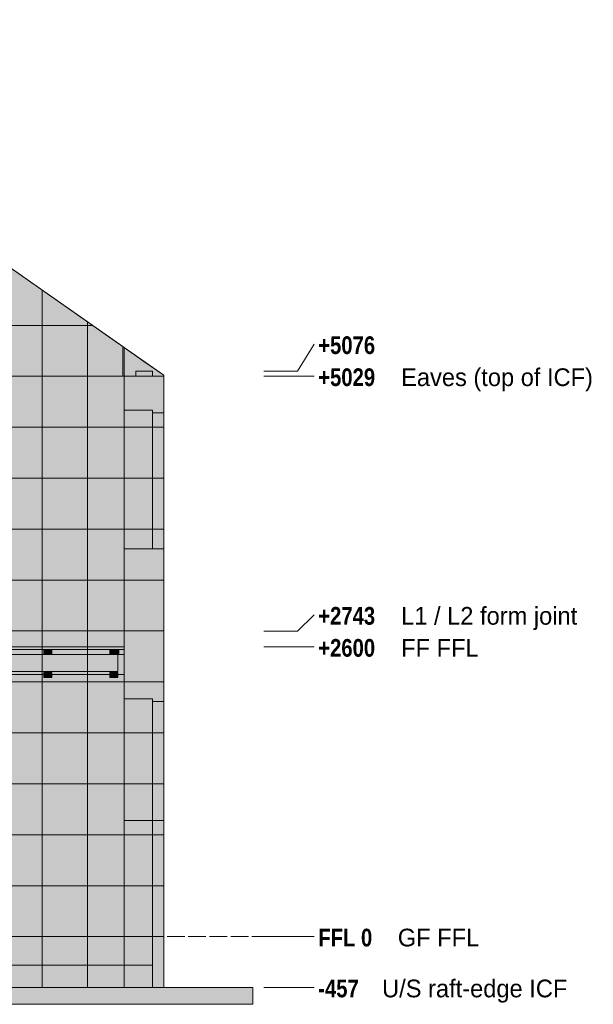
# Model space of a CAD drawing. Header units: millimetres. Extents: x 17 to 413, y 4 to 292.
# Tile 13 of 30: x 122 to 163, y 130 to 201. Entities that reach past the tile are written whole.
import ezdxf

# ---------------------------------------------------------------- set-up
doc = ezdxf.new("R2010")
doc.units = ezdxf.units.MM
doc.linetypes.add('DASHED', pattern=[1.524, 1.27, -0.254])
for name, color, linetype in [('FILL-BELOW', 7, 'Continuous'), ('FILL-EPS', 7, 'Continuous'), ('FILL-LIGHT', 7, 'Continuous'), ('FILL-TIMBER', 7, 'Continuous'), ('LINE-C_2E8C94', 7, 'Continuous'), ('LINE-C_337880', 7, 'Continuous'), ('LINE-INK', 7, 'Continuous'), ('LINE-STEEL', 7, 'Continuous'), ('LINE-STEEL-DASH', 7, 'DASHED'), ('LINE-STEEL_GREY', 7, 'Continuous'), ('LINE-TIMBER_DK', 7, 'Continuous'), ('TEXT-STEEL', 7, 'Continuous')]:
    doc.layers.add(name, color=color, linetype=linetype)
doc.styles.add('OpenSansCondensed-Bold', font='OpenSansCondensed-Bold.ttf')

msp = doc.modelspace()

# ---------------------------------------------------------------- hatches: boundary and pattern name
at = {"layer": 'FILL-BELOW', "true_color": 0x8c8c91}
h = msp.add_hatch(color=252, dxfattribs=at)
h.dxf.hatch_style = 1
h.paths.add_polyline_path([(55.785, 155.88), (55.785, 156.056), (74.985, 156.056), (94.185, 156.056), (113.385, 156.056), (129.215, 156.056), (129.215, 155.88), (113.385, 155.88), (94.185, 155.88), (74.985, 155.88), (55.785, 155.88)])
h = msp.add_hatch(color=252, dxfattribs=at)
h.dxf.hatch_style = 1
h.paths.add_polyline_path([(55.785, 156.056), (65.385, 156.056), (74.985, 156.056), (94.185, 156.056), (113.385, 156.056), (122.985, 156.056), (129.215, 156.056), (129.215, 155.88), (113.385, 155.88), (94.185, 155.88), (74.985, 155.88), (65.385, 155.88), (55.785, 155.88)])
h = msp.add_hatch(color=252, dxfattribs=at)
h.dxf.hatch_style = 1
h.paths.add_polyline_path([(55.785, 156.056), (65.385, 156.056), (84.585, 156.056), (103.785, 156.056), (113.385, 156.056), (122.985, 156.056), (129.215, 156.056), (129.215, 155.88), (122.985, 155.88), (103.785, 155.88), (84.585, 155.88), (65.385, 155.88), (55.785, 155.88)])
h = msp.add_hatch(color=252, dxfattribs=at)
h.dxf.hatch_style = 1
h.paths.add_polyline_path([(55.785, 156.056), (65.385, 156.056), (74.985, 156.056), (94.185, 156.056), (113.385, 156.056), (122.985, 156.056), (129.215, 156.056), (129.215, 155.88), (113.385, 155.88), (94.185, 155.88), (74.985, 155.88), (65.385, 155.88), (55.785, 155.88)])
h = msp.add_hatch(color=252, dxfattribs=at)
h.dxf.hatch_style = 1
h.paths.add_polyline_path([(55.785, 156.056), (65.385, 156.056), (84.585, 156.056), (103.785, 156.056), (113.385, 156.056), (122.985, 156.056), (129.215, 156.056), (129.215, 155.88), (122.985, 155.88), (103.785, 155.88), (84.585, 155.88), (65.385, 155.88), (55.785, 155.88)])
h = msp.add_hatch(color=252, dxfattribs=at)
h.dxf.hatch_style = 1
h.paths.add_polyline_path([(55.785, 156.056), (65.385, 156.056), (74.985, 156.056), (94.185, 156.056), (113.385, 156.056), (122.985, 156.056), (129.215, 156.056), (129.215, 155.88), (113.385, 155.88), (94.185, 155.88), (74.985, 155.88), (65.385, 155.88), (55.785, 155.88)])
h = msp.add_hatch(color=252, dxfattribs=at)
h.dxf.hatch_style = 1
h.paths.add_polyline_path([(55.785, 156.056), (65.385, 156.056), (84.585, 156.056), (103.785, 156.056), (113.385, 156.056), (122.985, 156.056), (129.215, 156.056), (129.215, 155.88), (122.985, 155.88), (103.785, 155.88), (84.585, 155.88), (65.385, 155.88), (55.785, 155.88)])
h = msp.add_hatch(color=252, dxfattribs=at)
h.dxf.hatch_style = 1
h.paths.add_polyline_path([(55.785, 156.056), (65.385, 156.056), (74.985, 156.056), (94.185, 156.056), (113.385, 156.056), (122.985, 156.056), (129.215, 156.056), (129.215, 155.88), (113.385, 155.88), (94.185, 155.88), (74.985, 155.88), (65.385, 155.88), (55.785, 155.88)])
h = msp.add_hatch(color=252, dxfattribs=at)
h.dxf.hatch_style = 1
h.paths.add_polyline_path([(55.785, 156.056), (65.385, 156.056), (84.585, 156.056), (103.785, 156.056), (113.385, 156.056), (122.985, 156.056), (129.215, 156.056), (129.215, 155.88), (122.985, 155.88), (103.785, 155.88), (84.585, 155.88), (65.385, 155.88), (55.785, 155.88)])
h = msp.add_hatch(color=252, dxfattribs=at)
h.dxf.hatch_style = 1
h.paths.add_polyline_path([(55.785, 156.056), (65.385, 156.056), (74.985, 156.056), (94.185, 156.056), (113.385, 156.056), (122.985, 156.056), (129.215, 156.056), (129.215, 155.88), (113.385, 155.88), (94.185, 155.88), (74.985, 155.88), (65.385, 155.88), (55.785, 155.88)])
h = msp.add_hatch(color=252, dxfattribs=at)
h.dxf.hatch_style = 1
h.paths.add_polyline_path([(55.785, 156.056), (113.385, 156.056), (129.215, 156.056), (129.215, 155.88), (55.785, 155.88)])
h = msp.add_hatch(color=252, dxfattribs=at)
h.dxf.hatch_style = 1
h.paths.add_polyline_path([(93.864, 156.056), (103.785, 156.056), (113.385, 156.056), (122.985, 156.056), (129.215, 156.056), (129.215, 155.88), (122.985, 155.88), (103.785, 155.88), (94.185, 155.88), (93.864, 155.88)])
at = {"layer": 'FILL-EPS', "true_color": 0xccffff}
h = msp.add_hatch(color=7, dxfattribs=at)
h.dxf.hatch_style = 1
h.paths.add_polyline_path([(55.787, 157.202), (55.787, 177.562), (89.393, 201.093), (95.607, 201.093), (129.213, 177.562), (129.213, 157.202)])
h.paths.add_polyline_path([(95.096, 164.317), (100.7, 164.317), (100.7, 172.855), (95.096, 172.855)], flags=0)
h = msp.add_hatch(color=7, dxfattribs=at)
h.dxf.hatch_style = 1
h.paths.add_polyline_path([(55.787, 157.202), (55.787, 175.49), (55.866, 175.49), (55.866, 177.617), (89.393, 201.093), (95.607, 201.093), (96.047, 200.785), (96.368, 200.56), (96.374, 200.556), (128.842, 177.821), (129.134, 177.617), (129.134, 175.49), (129.213, 175.49), (129.213, 157.202)])
h.paths.add_polyline_path([(94.896, 164.317), (100.9, 164.317), (100.9, 173.055), (100.887, 173.054), (100.887, 173.055), (94.896, 173.055)], flags=0)
h = msp.add_hatch(color=7, dxfattribs=at)
h.dxf.hatch_style = 1
h.paths.add_polyline_path([(55.787, 157.202), (55.787, 175.49), (55.787, 177.562), (55.866, 177.617), (88.624, 200.555), (88.626, 200.556), (88.626, 200.556), (88.636, 200.563), (88.636, 200.563), (89.393, 201.093), (95.607, 201.093), (129.134, 177.617), (129.213, 177.562), (129.213, 157.202)])
h.paths.add_polyline_path([(92.2, 164.317), (98.204, 164.317), (98.204, 173.055), (92.2, 173.055)], flags=0)
h = msp.add_hatch(color=7, dxfattribs=at)
h.dxf.hatch_style = 1
h.paths.add_polyline_path([(55.787, 157.202), (55.787, 177.562), (89.393, 201.093), (95.607, 201.093), (129.213, 177.562), (129.213, 157.202)])
h.paths.add_polyline_path([(92.4, 164.317), (98.004, 164.317), (98.004, 172.855), (92.4, 172.855)], flags=0)
h = msp.add_hatch(color=7, dxfattribs=at)
h.dxf.hatch_style = 1
h.paths.add_polyline_path([(129.134, 177.617), (129.213, 177.562), (129.213, 175.49), (129.134, 175.49)])
h = msp.add_hatch(color=7, dxfattribs=at)
h.dxf.hatch_style = 1
h.paths.add_polyline_path([(129.213, 157.202), (129.213, 177.562), (132.06, 175.568), (132.06, 157.202)])
h = msp.add_hatch(color=7, dxfattribs=at)
h.dxf.hatch_style = 1
h.paths.add_polyline_path([(129.213, 177.562), (132.06, 175.568), (132.06, 175.49), (129.213, 175.49)])
h = msp.add_hatch(color=7, dxfattribs=at)
h.dxf.hatch_style = 1
h.paths.add_polyline_path([(129.213, 157.202), (129.213, 175.49), (129.213, 177.562), (130.644, 176.56), (132.06, 175.568), (132.06, 175.49), (132.061, 175.492), (132.06, 175.49), (132.06, 175.49), (132.06, 157.202)])
h = msp.add_hatch(color=7, dxfattribs=at)
h.dxf.hatch_style = 1
h.paths.add_polyline_path([(129.213, 157.202), (129.213, 177.562), (132.06, 175.568), (132.06, 157.202)])
h = msp.add_hatch(color=7, dxfattribs=at)
h.dxf.hatch_style = 1
h.paths.add_polyline_path([(129.215, 175.49), (132.06, 175.49), (132.06, 157.202), (129.215, 157.202), (129.213, 157.202), (129.213, 168.968), (129.213, 168.972), (129.213, 175.49)])
h = msp.add_hatch(color=7, dxfattribs=at)
h.dxf.hatch_style = 1
h.paths.add_polyline_path([(129.215, 157.202), (129.215, 175.49), (132.06, 175.49), (132.06, 157.202)])
h = msp.add_hatch(color=7, dxfattribs=at)
h.dxf.hatch_style = 1
h.paths.add_polyline_path([(129.215, 175.49), (132.06, 175.49), (132.06, 157.202), (129.215, 157.202)])
h = msp.add_hatch(color=7, dxfattribs=at)
h.dxf.hatch_style = 1
h.paths.add_polyline_path([(129.215, 173.055), (131.256, 173.055), (131.256, 163.098), (129.215, 163.098)])
h = msp.add_hatch(color=7, dxfattribs=at)
h.dxf.hatch_style = 1
h.paths.add_polyline_path([(129.215, 163.098), (129.215, 173.055), (131.256, 173.055), (131.256, 163.098)])
h = msp.add_hatch(color=7, dxfattribs=at)
h.dxf.hatch_style = 1
h.paths.add_polyline_path([(129.215, 173.055), (131.256, 173.055), (131.256, 163.098), (129.215, 163.098)])
h = msp.add_hatch(color=7, dxfattribs=at)
h.dxf.hatch_style = 1
h.paths.add_polyline_path([(129.215, 163.098), (129.215, 173.055), (131.256, 173.055), (131.256, 163.098)])
h = msp.add_hatch(color=7, dxfattribs=at)
h.dxf.hatch_style = 1
h.paths.add_polyline_path([(131.256, 172.855), (132.06, 172.855), (132.06, 163.098), (131.256, 163.098)])
h = msp.add_hatch(color=7, dxfattribs=at)
h.dxf.hatch_style = 1
h.paths.add_polyline_path([(131.256, 163.098), (131.256, 172.855), (132.06, 172.855), (132.06, 163.098)])
h = msp.add_hatch(color=7, dxfattribs=at)
h.dxf.hatch_style = 1
h.paths.add_polyline_path([(131.256, 172.855), (132.06, 172.855), (132.06, 163.098), (131.256, 163.098)])
h = msp.add_hatch(color=7, dxfattribs=at)
h.dxf.hatch_style = 1
h.paths.add_polyline_path([(131.256, 163.098), (131.256, 172.855), (132.06, 172.855), (132.06, 163.098)])
h = msp.add_hatch(color=7, dxfattribs=at)
h.dxf.hatch_style = 1
h.paths.add_polyline_path([(55.787, 135.256), (55.787, 157.202), (129.213, 157.202), (129.213, 135.256)])
h = msp.add_hatch(color=7, dxfattribs=at)
h.dxf.hatch_style = 1
h.paths.add_polyline_path([(55.787, 157.202), (129.213, 157.202), (129.213, 135.256), (55.787, 135.256)])
h = msp.add_hatch(color=7, dxfattribs=at)
h.dxf.hatch_style = 1
h.paths.add_polyline_path([(55.787, 135.256), (55.787, 157.202), (129.213, 157.202), (129.213, 135.256)])
h = msp.add_hatch(color=7, dxfattribs=at)
h.dxf.hatch_style = 1
h.paths.add_polyline_path([(55.787, 157.202), (129.213, 157.202), (129.213, 135.256), (55.787, 135.256)])
h = msp.add_hatch(color=7, dxfattribs=at)
h.dxf.hatch_style = 1
h.paths.add_polyline_path([(129.211, 157.189), (129.213, 157.202), (129.211, 157.189)])
h = msp.add_hatch(color=7, dxfattribs=at)
h.dxf.hatch_style = 1
h.paths.add_polyline_path([(129.211, 157.189), (129.213, 157.202), (129.211, 157.189)])
h = msp.add_hatch(color=7, dxfattribs=at)
h.dxf.hatch_style = 1
h.paths.add_polyline_path([(129.214, 157.214), (129.215, 157.202), (132.06, 157.202), (132.06, 135.256), (129.215, 135.256), (129.213, 135.256), (129.213, 157.202), (129.213, 157.202), (129.213, 157.214)])
h = msp.add_hatch(color=7, dxfattribs=at)
h.dxf.hatch_style = 1
h.paths.add_polyline_path([(129.213, 135.256), (129.213, 157.202), (132.06, 157.202), (132.06, 135.256)])
h = msp.add_hatch(color=7, dxfattribs=at)
h.dxf.hatch_style = 1
h.paths.add_polyline_path([(129.213, 157.202), (129.226, 157.199), (129.226, 157.198)])
h = msp.add_hatch(color=7, dxfattribs=at)
h.dxf.hatch_style = 1
h.paths.add_polyline_path([(129.214, 135.243), (129.213, 135.243), (129.213, 157.202), (129.215, 157.202), (132.06, 157.202), (132.06, 135.256), (129.215, 135.256), (129.214, 135.243)])
h = msp.add_hatch(color=7, dxfattribs=at)
h.dxf.hatch_style = 1
h.paths.add_polyline_path([(129.213, 157.202), (132.06, 157.202), (132.06, 135.256), (129.213, 135.256)])
h = msp.add_hatch(color=7, dxfattribs=at)
h.dxf.hatch_style = 1
h.paths.add_polyline_path([(129.213, 157.202), (129.226, 157.199), (129.226, 157.199)])
h = msp.add_hatch(color=7, dxfattribs=at)
h.dxf.hatch_style = 1
h.paths.add_polyline_path([(129.215, 135.256), (129.215, 157.202), (132.06, 157.202), (132.06, 135.256)])
h = msp.add_hatch(color=7, dxfattribs=at)
h.dxf.hatch_style = 1
h.paths.add_polyline_path([(129.215, 157.202), (132.06, 157.202), (132.06, 135.256), (129.215, 135.256)])
h = msp.add_hatch(color=7, dxfattribs=at)
h.dxf.hatch_style = 1
h.paths.add_polyline_path([(132.06, 157.202), (132.062, 157.189)])
h = msp.add_hatch(color=7, dxfattribs=at)
h.dxf.hatch_style = 1
h.paths.add_polyline_path([(129.215, 152.329), (131.256, 152.329), (131.256, 135.256), (129.215, 135.256)])
h = msp.add_hatch(color=7, dxfattribs=at)
h.dxf.hatch_style = 1
h.paths.add_polyline_path([(129.215, 135.256), (129.215, 152.329), (131.256, 152.329), (131.256, 135.256)])
h = msp.add_hatch(color=7, dxfattribs=at)
h.dxf.hatch_style = 1
h.paths.add_polyline_path([(129.215, 152.329), (131.256, 152.329), (131.256, 143.59), (129.215, 143.59)])
h = msp.add_hatch(color=7, dxfattribs=at)
h.dxf.hatch_style = 1
h.paths.add_polyline_path([(129.215, 143.59), (129.215, 152.329), (131.256, 152.329), (131.256, 143.59)])
h = msp.add_hatch(color=7, dxfattribs=at)
h.dxf.hatch_style = 1
h.paths.add_polyline_path([(131.256, 152.129), (132.06, 152.129), (132.06, 135.256), (131.256, 135.256)])
h = msp.add_hatch(color=7, dxfattribs=at)
h.dxf.hatch_style = 1
h.paths.add_polyline_path([(131.256, 135.256), (131.256, 152.129), (132.06, 152.129), (132.06, 135.256)])
h = msp.add_hatch(color=7, dxfattribs=at)
h.dxf.hatch_style = 1
h.paths.add_polyline_path([(131.256, 152.129), (132.06, 152.129), (132.06, 143.59), (131.256, 143.59)])
h = msp.add_hatch(color=7, dxfattribs=at)
h.dxf.hatch_style = 1
h.paths.add_polyline_path([(131.256, 143.59), (131.256, 152.129), (132.06, 152.129), (132.06, 143.59)])
h = msp.add_hatch(color=7, dxfattribs=at)
h.dxf.hatch_style = 1
h.paths.add_polyline_path([(55.787, 131.598), (55.787, 135.256), (129.213, 135.256), (129.213, 131.598)])
h = msp.add_hatch(color=7, dxfattribs=at)
h.dxf.hatch_style = 1
h.paths.add_polyline_path([(55.787, 135.256), (56.599, 135.256), (129.213, 135.256), (129.213, 131.598), (56.599, 131.598), (55.787, 131.598)])
h = msp.add_hatch(color=7, dxfattribs=at)
h.dxf.hatch_style = 1
h.paths.add_polyline_path([(55.787, 131.598), (55.787, 135.256), (56.6, 135.256), (56.6, 135.256), (129.213, 135.256), (129.213, 131.598), (56.6, 131.598)])
h = msp.add_hatch(color=7, dxfattribs=at)
h.dxf.hatch_style = 1
h.paths.add_polyline_path([(55.787, 135.256), (129.213, 135.256), (129.213, 131.598), (55.787, 131.598)])
h = msp.add_hatch(color=7, dxfattribs=at)
h.dxf.hatch_style = 1
h.paths.add_polyline_path([(129.213, 131.598), (129.213, 135.256), (132.06, 135.256), (132.06, 131.598)])
h = msp.add_hatch(color=7, dxfattribs=at)
h.dxf.hatch_style = 1
h.paths.add_polyline_path([(129.213, 135.256), (131.247, 135.256), (131.247, 131.598), (129.213, 131.598)])
h = msp.add_hatch(color=7, dxfattribs=at)
h.dxf.hatch_style = 1
h.paths.add_polyline_path([(129.213, 131.598), (129.213, 135.256), (131.247, 135.256), (131.247, 131.598)])
h = msp.add_hatch(color=7, dxfattribs=at)
h.dxf.hatch_style = 1
h.paths.add_polyline_path([(129.213, 135.256), (132.06, 135.256), (132.06, 131.598), (129.213, 131.598)])
h = msp.add_hatch(color=7, dxfattribs=at)
h.dxf.hatch_style = 1
h.paths.add_polyline_path([(131.247, 135.256), (132.06, 135.256), (132.06, 131.598), (131.247, 131.598)])
h = msp.add_hatch(color=7, dxfattribs=at)
h.dxf.hatch_style = 1
h.paths.add_polyline_path([(131.247, 131.598), (131.247, 135.256), (132.06, 135.256), (132.06, 131.598)])
h = msp.add_hatch(color=7, dxfattribs=at)
h.dxf.hatch_style = 1
h.paths.add_polyline_path([(131.247, 135.256), (132.06, 135.256), (132.06, 131.598), (131.247, 131.598)])
h = msp.add_hatch(color=7, dxfattribs=at)
h.dxf.hatch_style = 1
h.paths.add_polyline_path([(131.247, 131.598), (131.247, 135.256), (132.06, 135.256), (132.06, 131.598)])
at = {"layer": 'FILL-EPS', "true_color": 0xc0f0f0}
h = msp.add_hatch(color=254, dxfattribs=at)
h.dxf.hatch_style = 1
h.paths.add_polyline_path([(132.06, 135.256), (132.06, 135.256), (132.06, 135.269), (132.064, 135.269), (132.065, 135.269), (132.067, 135.269), (132.067, 131.598), (132.067, 131.586), (132.063, 131.586), (132.061, 131.586), (132.06, 131.586), (132.06, 131.595), (132.06, 131.598), (132.06, 135.256)])
at = {"layer": 'FILL-LIGHT', "true_color": 0xd9d9d9}
h = msp.add_hatch(color=254, dxfattribs=at)
h.dxf.hatch_style = 1
h.paths.add_polyline_path([(130.047, 175.49), (130.047, 175.864), (131.247, 175.864), (131.247, 175.49)])
h = msp.add_hatch(color=254, dxfattribs=at)
h.dxf.hatch_style = 1
h.paths.add_polyline_path([(130.047, 175.864), (131.247, 175.864), (131.247, 175.49), (130.047, 175.49)])
at = {"layer": 'FILL-LIGHT', "true_color": 0xdbdbde}
h = msp.add_hatch(color=254, dxfattribs=at)
h.dxf.hatch_style = 1
h.paths.add_polyline_path([(53.753, 133.198), (53.753, 135.256), (131.247, 135.256), (131.247, 133.198)])
h = msp.add_hatch(color=254, dxfattribs=at)
h.dxf.hatch_style = 1
h.paths.add_polyline_path([(53.753, 135.256), (131.247, 135.256), (131.247, 133.198), (53.753, 133.198)])
h = msp.add_hatch(color=254, dxfattribs=at)
h.dxf.hatch_style = 1
h.paths.add_polyline_path([(46.54, 130.398), (46.54, 131.598), (138.46, 131.598), (138.46, 130.398)])
h = msp.add_hatch(color=254, dxfattribs=at)
h.dxf.hatch_style = 1
h.paths.add_polyline_path([(46.54, 131.598), (138.46, 131.598), (138.46, 130.398), (46.54, 130.398)])
at = {"layer": 'FILL-TIMBER', "true_color": 0xedd6a8}
h = msp.add_hatch(color=41, dxfattribs=at)
h.dxf.hatch_style = 1
h.paths.add_polyline_path([(55.785, 154.08), (55.785, 155.88), (56.161, 155.88), (56.161, 155.504), (128.839, 155.504), (128.839, 155.88), (129.215, 155.88), (129.215, 155.504), (129.215, 154.68), (129.215, 154.08)])
h = msp.add_hatch(color=41, dxfattribs=at)
h.dxf.hatch_style = 1
h.paths.add_polyline_path([(93.864, 155.504), (128.839, 155.504), (128.839, 155.88), (129.215, 155.88), (129.215, 154.08), (93.864, 154.08)])
h = msp.add_hatch(color=41, dxfattribs=at)
h.dxf.hatch_style = 1
h.paths.add_polyline_path([(123.441, 155.504), (123.441, 155.88), (124.017, 155.88), (124.017, 155.504)])
h = msp.add_hatch(color=41, dxfattribs=at)
h.dxf.hatch_style = 1
h.paths.add_polyline_path([(123.441, 155.88), (124.017, 155.88), (124.017, 155.504), (123.441, 155.504)])
h = msp.add_hatch(color=41, dxfattribs=at)
h.dxf.hatch_style = 1
h.paths.add_polyline_path([(128.183, 155.504), (128.183, 155.88), (128.759, 155.88), (128.759, 155.504)])
h = msp.add_hatch(color=41, dxfattribs=at)
h.dxf.hatch_style = 1
h.paths.add_polyline_path([(128.183, 155.88), (128.759, 155.88), (128.759, 155.504), (128.183, 155.504)])
h = msp.add_hatch(color=41, dxfattribs=at)
h.dxf.hatch_style = 1
h.paths.add_polyline_path([(55.785, 155.504), (129.215, 155.504), (129.215, 154.08), (55.785, 154.08)])
h = msp.add_hatch(color=41, dxfattribs=at)
h.dxf.hatch_style = 1
h.paths.add_polyline_path([(93.864, 154.08), (93.864, 155.504), (129.215, 155.504), (129.215, 154.08)])
h = msp.add_hatch(color=41, dxfattribs=at)
h.dxf.hatch_style = 1
h.paths.add_polyline_path([(104.241, 154.304), (104.241, 155.504), (128.759, 155.504), (128.759, 154.304)])
h = msp.add_hatch(color=41, dxfattribs=at)
h.dxf.hatch_style = 1
h.paths.add_polyline_path([(104.241, 155.504), (128.759, 155.504), (128.759, 154.304), (104.241, 154.304)])
h = msp.add_hatch(color=41, dxfattribs=at)
h.dxf.hatch_style = 1
h.paths.add_polyline_path([(123.441, 153.856), (123.441, 154.232), (124.017, 154.232), (124.017, 153.856)])
h = msp.add_hatch(color=41, dxfattribs=at)
h.dxf.hatch_style = 1
h.paths.add_polyline_path([(123.441, 154.232), (124.017, 154.232), (124.017, 153.856), (123.441, 153.856)])
h = msp.add_hatch(color=41, dxfattribs=at)
h.dxf.hatch_style = 1
h.paths.add_polyline_path([(128.183, 153.856), (128.183, 154.232), (128.759, 154.232), (128.759, 153.856)])
h = msp.add_hatch(color=41, dxfattribs=at)
h.dxf.hatch_style = 1
h.paths.add_polyline_path([(128.183, 154.232), (128.759, 154.232), (128.759, 153.856), (128.183, 153.856)])

# ---------------------------------------------------------------- linework, layer by layer
at = {"layer": 'LINE-C_2E8C94', "lineweight": 5}
for points in [[(55.787, 157.202), (55.787, 177.562), (89.393, 201.093), (95.607, 201.093), (95.607, 201.093), (95.607, 201.093), (129.213, 177.562), (129.213, 177.562), (129.213, 157.202), (129.213, 157.202)], [(55.787, 157.202), (55.787, 175.49), (55.866, 175.49), (55.866, 177.617), (89.393, 201.093), (89.393, 201.093), (89.393, 201.093), (95.607, 201.093), (95.607, 201.093), (96.047, 200.785), (96.368, 200.56), (96.374, 200.556), (128.842, 177.821), (129.134, 177.617), (129.134, 175.49), (129.213, 175.49), (129.213, 157.202), (129.213, 157.202)], [(55.787, 157.202), (55.787, 175.49), (55.787, 175.49), (55.787, 177.562), (55.866, 177.617), (55.866, 177.617), (88.624, 200.555), (88.626, 200.556), (88.626, 200.556), (88.636, 200.563), (88.636, 200.563), (89.393, 201.093), (95.607, 201.093), (95.607, 201.093), (95.607, 201.093), (95.607, 201.093), (129.134, 177.617), (129.134, 177.617), (129.134, 177.617), (129.213, 177.562), (129.213, 177.562), (129.213, 157.202), (129.213, 157.202)], [(55.787, 157.202), (55.787, 177.562), (89.393, 201.093), (89.393, 201.093), (89.393, 201.093), (89.393, 201.093), (89.393, 201.093), (95.607, 201.093), (95.607, 201.093), (95.607, 201.093), (95.607, 201.093), (129.213, 177.562), (129.213, 177.562), (129.213, 177.562), (129.213, 157.202), (129.213, 157.202), (129.213, 157.202), (55.787, 157.202)], [(129.134, 177.617), (129.213, 177.562), (129.213, 175.49), (129.134, 175.49)], [(129.213, 157.202), (129.213, 177.562), (132.06, 175.568), (132.06, 157.202)], [(129.213, 177.562), (132.06, 175.568), (132.06, 175.49), (129.213, 175.49)], [(129.213, 157.202), (129.213, 175.49), (129.213, 177.562), (130.644, 176.56), (130.644, 176.56), (130.644, 176.56), (132.06, 175.568), (132.06, 175.49), (132.061, 175.492), (132.06, 175.49), (132.06, 175.49), (132.06, 157.202), (132.06, 157.202)], [(129.213, 157.202), (129.213, 177.562), (132.06, 175.568), (132.06, 157.202)], [(129.215, 175.49), (132.06, 175.49), (132.06, 157.202), (129.215, 157.202), (129.213, 157.202), (129.213, 168.968), (129.213, 168.972), (129.213, 168.972), (129.213, 175.49)], [(129.215, 157.202), (129.215, 157.202), (129.215, 175.49), (132.06, 175.49), (132.06, 175.49), (132.06, 157.202)], [(129.215, 175.49), (132.06, 175.49), (132.06, 157.202), (132.06, 157.202), (129.215, 157.202), (129.215, 175.49)], [(129.215, 173.055), (129.215, 173.055), (129.215, 173.055), (131.256, 173.055), (131.256, 163.098), (131.256, 163.098), (129.215, 163.098), (129.215, 173.055)], [(129.215, 163.098), (129.215, 163.098), (129.215, 173.055), (131.256, 173.055), (131.256, 173.055), (131.256, 173.055), (131.256, 173.055), (131.256, 163.098)], [(129.215, 173.055), (129.215, 173.055), (129.215, 173.055), (131.256, 173.055), (131.256, 163.098), (131.256, 163.098), (129.215, 163.098), (129.215, 173.055)], [(129.215, 163.098), (129.215, 163.098), (129.215, 173.055), (131.256, 173.055), (131.256, 173.055), (131.256, 173.055), (131.256, 173.055), (131.256, 163.098)], [(131.256, 172.855), (132.06, 172.855), (132.06, 163.098), (131.256, 163.098)], [(131.256, 163.098), (131.256, 172.855), (132.06, 172.855), (132.06, 163.098)], [(131.256, 172.855), (132.06, 172.855), (132.06, 163.098), (131.256, 163.098)], [(131.256, 163.098), (131.256, 172.855), (132.06, 172.855), (132.06, 163.098)], [(55.787, 135.256), (55.787, 135.256), (55.787, 157.202), (129.213, 157.202), (129.213, 135.256)], [(55.787, 157.202), (55.787, 157.202), (55.787, 157.202), (129.213, 157.202), (129.213, 135.256), (55.787, 135.256), (55.787, 157.202)], [(55.787, 135.256), (55.787, 135.256), (55.787, 157.202), (129.213, 157.202), (129.213, 135.256)], [(55.787, 157.202), (55.787, 157.202), (55.787, 157.202), (129.213, 157.202), (129.213, 135.256), (55.787, 135.256), (55.787, 157.202)], [(129.211, 157.189), (129.213, 157.202), (129.211, 157.189)], [(129.211, 157.189), (129.213, 157.202), (129.211, 157.189)], [(129.214, 157.214), (129.215, 157.202), (132.06, 157.202), (132.06, 135.256), (132.06, 135.256), (132.06, 135.256), (129.215, 135.256), (129.215, 135.256), (129.215, 135.256), (129.213, 135.256), (129.213, 157.202), (129.213, 157.202), (129.213, 157.202), (129.213, 157.214), (129.214, 157.214)], [(129.213, 135.256), (129.213, 135.256), (129.213, 135.256), (129.213, 157.202), (132.06, 157.202), (132.06, 157.202), (132.06, 157.202), (132.06, 157.202), (132.06, 135.256), (129.213, 135.256)], [(129.213, 157.202), (129.226, 157.199), (129.226, 157.198), (129.213, 157.202)], [(129.214, 135.243), (129.213, 135.243), (129.213, 157.202), (129.215, 157.202), (129.215, 157.202), (132.06, 157.202), (132.06, 157.202), (132.06, 135.256), (129.215, 135.256), (129.214, 135.243), (129.214, 135.243)], [(129.213, 157.202), (129.213, 157.202), (129.213, 157.202), (129.213, 157.202), (132.06, 157.202), (132.06, 135.256), (132.06, 135.256), (132.06, 135.256), (132.06, 135.256), (129.213, 135.256)], [(129.213, 157.202), (129.226, 157.199), (129.226, 157.199)], [(129.215, 135.256), (129.215, 135.256), (129.215, 157.202), (132.06, 157.202), (132.06, 157.202), (132.06, 135.256)], [(129.215, 157.202), (132.06, 157.202), (132.06, 135.256), (132.06, 135.256), (129.215, 135.256), (129.215, 157.202)], [(132.06, 157.202), (132.062, 157.189), (132.062, 157.189)], [(129.215, 152.329), (131.256, 152.329), (131.256, 135.256), (131.256, 135.256), (129.215, 135.256), (129.215, 152.329)], [(129.215, 135.256), (129.215, 135.256), (129.215, 152.329), (131.256, 152.329), (131.256, 152.329), (131.256, 135.256)], [(129.215, 152.329), (131.256, 152.329), (131.256, 143.59), (131.256, 143.59), (129.215, 143.59), (129.215, 152.329)], [(129.215, 143.59), (129.215, 143.59), (129.215, 152.329), (131.256, 152.329), (131.256, 152.329), (131.256, 143.59)], [(131.256, 152.129), (131.256, 152.129), (131.256, 152.129), (132.06, 152.129), (132.06, 135.256), (132.06, 135.256), (132.06, 135.256), (132.06, 135.256), (131.256, 135.256)], [(131.256, 135.256), (131.256, 135.256), (131.256, 135.256), (131.256, 152.129), (132.06, 152.129), (132.06, 152.129), (132.06, 152.129), (132.06, 135.256), (131.256, 135.256)], [(131.256, 152.129), (132.06, 152.129), (132.06, 143.59), (132.06, 143.59), (131.256, 143.59), (131.256, 152.129)], [(131.256, 143.59), (131.256, 143.59), (131.256, 152.129), (132.06, 152.129), (132.06, 152.129), (132.06, 143.59)], [(55.787, 131.598), (55.787, 135.256), (129.213, 135.256), (129.213, 131.598)], [(55.787, 135.256), (55.787, 135.256), (55.787, 135.256), (55.787, 135.256), (56.599, 135.256), (129.213, 135.256), (129.213, 131.598), (129.213, 131.598), (129.213, 131.598), (129.213, 131.598), (56.599, 131.598), (56.599, 131.598), (56.599, 131.598), (55.787, 131.598)], [(55.787, 131.598), (55.787, 131.598), (55.787, 135.256), (56.6, 135.256), (56.6, 135.256), (56.6, 135.256), (56.6, 135.256), (129.213, 135.256), (129.213, 135.256), (129.213, 135.256), (129.213, 131.598), (56.6, 131.598), (56.6, 131.598)], [(55.787, 135.256), (129.213, 135.256), (129.213, 131.598), (129.213, 131.598), (129.213, 131.598), (55.787, 131.598), (55.787, 135.256)], [(129.213, 131.598), (129.213, 131.598), (129.213, 131.598), (129.213, 135.256), (132.06, 135.256), (132.06, 135.256), (132.06, 135.256), (132.06, 135.256), (132.06, 131.598), (129.213, 131.598)], [(129.213, 135.256), (131.247, 135.256), (131.247, 131.598), (129.213, 131.598)], [(129.213, 131.598), (129.213, 135.256), (131.247, 135.256), (131.247, 131.598)], [(129.213, 135.256), (129.213, 135.256), (132.06, 135.256), (132.06, 131.598), (132.06, 131.598), (129.213, 131.598), (129.213, 135.256)], [(131.247, 135.256), (132.06, 135.256), (132.06, 131.598), (131.247, 131.598), (131.247, 135.256)], [(131.247, 131.598), (131.247, 135.256), (132.06, 135.256), (132.06, 135.256), (132.06, 131.598)], [(131.247, 135.256), (132.06, 135.256), (132.06, 131.598), (131.247, 131.598), (131.247, 135.256)], [(131.247, 131.598), (131.247, 135.256), (132.06, 135.256), (132.06, 131.598)], [(132.06, 135.256), (132.06, 135.256), (132.06, 135.269), (132.064, 135.269), (132.065, 135.269), (132.067, 135.269), (132.067, 131.598), (132.067, 131.598), (132.067, 131.586), (132.063, 131.586), (132.061, 131.586), (132.06, 131.586), (132.06, 131.595), (132.06, 131.598), (132.06, 135.256)]]:
    msp.add_lwpolyline(points, close=True, dxfattribs=at)
at = {"layer": 'LINE-C_337880', "lineweight": 5}
for p, q in [((123.322, 179.147), (123.322, 181.677)), ((123.322, 179.147), (123.322, 181.677)), ((107.066, 179.147), (123.322, 179.147)), ((107.066, 179.147), (123.322, 179.147)), ((107.066, 179.147), (123.322, 179.147)), ((107.066, 179.147), (123.322, 179.147)), ((123.322, 175.49), (123.322, 179.147)), ((123.322, 179.147), (126.574, 179.147)), ((123.322, 175.49), (123.322, 179.147)), ((123.322, 179.147), (126.574, 179.147)), ((123.322, 179.147), (126.574, 179.147)), ((123.322, 179.147), (126.574, 179.147)), ((126.574, 179.147), (126.574, 179.4)), ((126.574, 179.147), (126.574, 179.4)), ((126.574, 179.147), (126.935, 179.147)), ((126.574, 179.147), (126.935, 179.147)), ((126.574, 175.49), (126.574, 179.147)), ((126.574, 179.147), (126.935, 179.147)), ((126.574, 175.49), (126.574, 179.147)), ((126.574, 179.147), (126.935, 179.147)), ((107.066, 175.49), (123.322, 175.49)), ((107.066, 175.49), (123.322, 175.49)), ((107.066, 175.49), (123.322, 175.49)), ((107.066, 175.49), (123.322, 175.49)), ((123.322, 175.49), (126.574, 175.49)), ((123.322, 175.49), (126.574, 175.49)), ((123.322, 171.832), (123.322, 175.49)), ((123.322, 175.49), (126.574, 175.49)), ((123.322, 171.832), (123.322, 175.49)), ((123.322, 175.49), (126.574, 175.49)), ((126.574, 171.832), (126.574, 175.49)), ((126.574, 175.49), (129.205, 175.49)), ((126.574, 171.832), (126.574, 175.49)), ((126.574, 175.49), (129.126, 175.49)), ((126.574, 175.49), (129.205, 175.49)), ((126.574, 175.49), (129.205, 175.49)), ((129.221, 175.49), (132.052, 175.49)), ((129.221, 175.49), (132.052, 175.49)), ((129.221, 175.49), (132.052, 175.49)), ((107.066, 171.832), (123.322, 171.832)), ((107.066, 171.832), (123.322, 171.832)), ((107.066, 171.832), (123.322, 171.832)), ((107.066, 171.832), (123.322, 171.832)), ((123.322, 168.174), (123.322, 171.832)), ((123.322, 171.832), (126.574, 171.832)), ((123.322, 168.174), (123.322, 171.832)), ((123.322, 171.832), (126.574, 171.832)), ((123.322, 171.832), (126.574, 171.832)), ((123.322, 171.832), (126.574, 171.832)), ((126.574, 171.832), (129.205, 171.832)), ((126.574, 171.832), (129.205, 171.832)), ((126.574, 168.174), (126.574, 171.832)), ((126.574, 171.832), (129.205, 171.832)), ((126.574, 168.174), (126.574, 171.832)), ((126.574, 171.832), (129.205, 171.832)), ((129.221, 171.832), (132.052, 171.832)), ((129.221, 171.832), (132.052, 171.832)), ((129.221, 171.832), (132.052, 171.832)), ((129.221, 171.832), (132.052, 171.832)), ((129.223, 171.832), (132.052, 171.832)), ((129.223, 171.832), (131.248, 171.832)), ((129.223, 171.832), (131.248, 171.832)), ((129.223, 171.832), (131.248, 171.832)), ((129.223, 171.832), (131.248, 171.832)), ((129.223, 171.832), (132.052, 171.832)), ((131.264, 171.832), (132.052, 171.832)), ((131.264, 171.832), (132.052, 171.832)), ((131.264, 171.832), (132.052, 171.832)), ((131.264, 171.832), (132.052, 171.832)), ((107.066, 168.174), (123.322, 168.174)), ((107.066, 168.174), (123.322, 168.174)), ((107.066, 168.174), (123.322, 168.174)), ((107.066, 168.174), (123.322, 168.174)), ((123.322, 168.174), (126.574, 168.174)), ((123.322, 168.174), (126.574, 168.174)), ((123.322, 164.517), (123.322, 168.174)), ((123.322, 168.174), (126.574, 168.174)), ((123.322, 164.517), (123.322, 168.174)), ((123.322, 168.174), (126.574, 168.174)), ((126.574, 164.517), (126.574, 168.174)), ((126.574, 168.174), (129.205, 168.174)), ((126.574, 164.517), (126.574, 168.174)), ((126.574, 168.174), (129.205, 168.174)), ((126.574, 168.174), (129.205, 168.174)), ((126.574, 168.174), (129.205, 168.174)), ((129.221, 168.174), (132.052, 168.174)), ((129.221, 168.174), (132.052, 168.174)), ((129.221, 168.174), (132.052, 168.174)), ((129.221, 168.174), (132.052, 168.174)), ((129.223, 168.174), (132.052, 168.174)), ((129.223, 168.174), (131.248, 168.174)), ((129.223, 168.174), (131.248, 168.174)), ((129.223, 168.174), (131.248, 168.174)), ((129.223, 168.174), (131.248, 168.174)), ((129.223, 168.174), (132.052, 168.174)), ((131.264, 168.174), (132.052, 168.174)), ((131.264, 168.174), (132.052, 168.174)), ((131.264, 168.174), (132.052, 168.174)), ((131.264, 168.174), (132.052, 168.174)), ((107.066, 164.517), (123.322, 164.517)), ((107.066, 164.517), (123.322, 164.517)), ((107.066, 164.517), (123.322, 164.517)), ((107.066, 164.517), (123.322, 164.517)), ((123.322, 160.859), (123.322, 164.517)), ((123.322, 164.517), (126.574, 164.517)), ((123.322, 160.859), (123.322, 164.517)), ((123.322, 164.517), (126.574, 164.517)), ((123.322, 164.517), (126.574, 164.517)), ((123.322, 164.517), (126.574, 164.517)), ((126.574, 164.517), (129.205, 164.517)), ((126.574, 164.517), (129.205, 164.517)), ((126.574, 160.859), (126.574, 164.517)), ((126.574, 164.517), (129.205, 164.517)), ((126.574, 160.859), (126.574, 164.517)), ((126.574, 164.517), (129.205, 164.517)), ((129.221, 164.517), (132.052, 164.517)), ((129.221, 164.517), (132.052, 164.517)), ((129.221, 164.517), (132.052, 164.517)), ((129.221, 164.517), (132.052, 164.517)), ((129.223, 164.517), (132.052, 164.517)), ((129.223, 164.517), (131.248, 164.517)), ((129.223, 164.517), (131.248, 164.517)), ((129.223, 164.517), (131.248, 164.517)), ((129.223, 164.517), (131.248, 164.517)), ((129.223, 164.517), (132.052, 164.517)), ((131.264, 164.517), (132.052, 164.517)), ((131.264, 164.517), (132.052, 164.517)), ((131.264, 164.517), (132.052, 164.517)), ((131.264, 164.517), (132.052, 164.517)), ((107.066, 160.859), (123.322, 160.859)), ((107.066, 160.859), (123.322, 160.859)), ((107.066, 160.859), (123.322, 160.859)), ((107.066, 160.859), (123.322, 160.859)), ((123.322, 160.859), (126.574, 160.859)), ((123.322, 160.859), (126.574, 160.859)), ((123.322, 157.21), (123.322, 160.859)), ((123.322, 160.859), (126.574, 160.859)), ((123.322, 157.21), (123.322, 160.859)), ((123.322, 160.859), (126.574, 160.859)), ((126.574, 157.21), (126.574, 160.859)), ((126.574, 160.859), (129.205, 160.859)), ((126.574, 157.21), (126.574, 160.859)), ((126.574, 160.859), (129.205, 160.859)), ((126.574, 160.859), (129.205, 160.859)), ((126.574, 160.859), (129.205, 160.859)), ((129.221, 160.859), (132.052, 160.859)), ((129.221, 160.859), (132.052, 160.859)), ((129.221, 160.859), (132.052, 160.859)), ((129.221, 160.859), (132.052, 160.859)), ((129.223, 160.859), (132.052, 160.859)), ((129.223, 160.859), (132.052, 160.859)), ((123.322, 153.544), (123.322, 157.194)), ((123.322, 153.544), (123.322, 157.194)), ((126.574, 153.544), (126.574, 157.194)), ((126.574, 153.544), (126.574, 157.194)), ((107.066, 153.544), (123.322, 153.544)), ((107.066, 153.544), (123.322, 153.544)), ((107.066, 153.544), (123.322, 153.544)), ((107.066, 153.544), (123.322, 153.544)), ((123.322, 153.544), (126.574, 153.544)), ((123.322, 153.544), (126.574, 153.544)), ((123.322, 149.886), (123.322, 153.544)), ((123.322, 153.544), (126.574, 153.544)), ((123.322, 149.886), (123.322, 153.544)), ((123.322, 153.544), (126.574, 153.544)), ((126.574, 149.886), (126.574, 153.544)), ((126.574, 153.544), (129.205, 153.544)), ((126.574, 149.886), (126.574, 153.544)), ((126.574, 153.544), (129.205, 153.544)), ((126.574, 153.544), (129.205, 153.544)), ((126.574, 153.544), (129.205, 153.544)), ((129.221, 153.544), (132.052, 153.544)), ((129.221, 153.544), (132.052, 153.544)), ((129.221, 153.544), (132.052, 153.544)), ((129.221, 153.544), (132.052, 153.544)), ((129.223, 153.544), (132.052, 153.544)), ((129.223, 153.544), (132.052, 153.544)), ((107.066, 149.886), (123.322, 149.886)), ((107.066, 149.886), (123.322, 149.886)), ((107.066, 149.886), (123.322, 149.886)), ((107.066, 149.886), (123.322, 149.886)), ((123.322, 146.229), (123.322, 149.886)), ((123.322, 149.886), (126.574, 149.886)), ((123.322, 146.229), (123.322, 149.886)), ((123.322, 149.886), (126.574, 149.886)), ((123.322, 149.886), (126.574, 149.886)), ((123.322, 149.886), (126.574, 149.886)), ((126.574, 149.886), (129.205, 149.886)), ((126.574, 149.886), (129.205, 149.886)), ((126.574, 146.229), (126.574, 149.886)), ((126.574, 149.886), (129.205, 149.886)), ((126.574, 146.229), (126.574, 149.886)), ((126.574, 149.886), (129.205, 149.886)), ((129.221, 149.886), (132.052, 149.886)), ((129.221, 149.886), (132.052, 149.886)), ((129.221, 149.886), (132.052, 149.886)), ((129.221, 149.886), (132.052, 149.886)), ((129.223, 149.886), (132.052, 149.886)), ((129.223, 149.886), (131.248, 149.886)), ((129.223, 149.886), (131.248, 149.886)), ((129.223, 149.886), (131.248, 149.886)), ((129.223, 149.886), (131.248, 149.886)), ((129.223, 149.886), (132.052, 149.886)), ((131.264, 149.886), (132.052, 149.886)), ((131.264, 149.886), (132.052, 149.886)), ((131.264, 149.886), (132.052, 149.886)), ((131.264, 149.886), (132.052, 149.886)), ((107.066, 146.229), (123.322, 146.229)), ((107.066, 146.229), (123.322, 146.229)), ((107.066, 146.229), (123.322, 146.229)), ((107.066, 146.229), (123.322, 146.229)), ((123.322, 146.229), (126.574, 146.229)), ((123.322, 146.229), (126.574, 146.229)), ((123.322, 142.571), (123.322, 146.229)), ((123.322, 146.229), (126.574, 146.229)), ((123.322, 142.571), (123.322, 146.229)), ((123.322, 146.229), (126.574, 146.229)), ((126.574, 142.571), (126.574, 146.229)), ((126.574, 146.229), (129.205, 146.229)), ((126.574, 142.571), (126.574, 146.229)), ((126.574, 146.229), (129.205, 146.229)), ((126.574, 146.229), (129.205, 146.229)), ((126.574, 146.229), (129.205, 146.229)), ((129.221, 146.229), (132.052, 146.229)), ((129.221, 146.229), (132.052, 146.229)), ((129.221, 146.229), (132.052, 146.229)), ((129.221, 146.229), (132.052, 146.229)), ((129.223, 146.229), (132.052, 146.229)), ((129.223, 146.229), (131.248, 146.229)), ((129.223, 146.229), (131.248, 146.229)), ((129.223, 146.229), (131.248, 146.229)), ((129.223, 146.229), (131.248, 146.229)), ((129.223, 146.229), (132.052, 146.229)), ((131.264, 146.229), (132.052, 146.229)), ((131.264, 146.229), (132.052, 146.229)), ((131.264, 146.229), (132.052, 146.229)), ((131.264, 146.229), (132.052, 146.229)), ((107.066, 142.571), (123.322, 142.571)), ((107.066, 142.571), (123.322, 142.571)), ((107.066, 142.571), (123.322, 142.571)), ((107.066, 142.571), (123.322, 142.571)), ((123.322, 138.914), (123.322, 142.571)), ((123.322, 142.571), (126.574, 142.571)), ((123.322, 138.914), (123.322, 142.571)), ((123.322, 142.571), (126.574, 142.571)), ((123.322, 142.571), (126.574, 142.571)), ((123.322, 142.571), (126.574, 142.571)), ((126.574, 142.571), (129.205, 142.571)), ((126.574, 142.571), (129.205, 142.571)), ((126.574, 138.914), (126.574, 142.571)), ((126.574, 142.571), (129.205, 142.571)), ((126.574, 138.914), (126.574, 142.571)), ((126.574, 142.571), (129.205, 142.571)), ((129.221, 142.571), (132.052, 142.571)), ((129.221, 142.571), (132.052, 142.571)), ((129.221, 142.571), (132.052, 142.571)), ((129.221, 142.571), (132.052, 142.571)), ((129.223, 142.571), (132.052, 142.571)), ((129.223, 142.571), (131.248, 142.571)), ((129.223, 142.571), (131.248, 142.571)), ((129.223, 142.571), (132.052, 142.571)), ((131.264, 142.571), (132.052, 142.571)), ((131.264, 142.571), (132.052, 142.571)), ((107.066, 138.914), (123.322, 138.914)), ((107.066, 138.914), (123.322, 138.914)), ((107.066, 138.914), (123.322, 138.914)), ((107.066, 138.914), (123.322, 138.914)), ((123.322, 138.914), (126.574, 138.914)), ((123.322, 138.914), (126.574, 138.914)), ((123.322, 135.264), (123.322, 138.914)), ((123.322, 138.914), (126.574, 138.914)), ((123.322, 135.264), (123.322, 138.914)), ((123.322, 138.914), (126.574, 138.914)), ((126.574, 135.264), (126.574, 138.914)), ((126.574, 138.914), (129.205, 138.914)), ((126.574, 135.264), (126.574, 138.914)), ((126.574, 138.914), (129.205, 138.914)), ((126.574, 138.914), (129.205, 138.914)), ((126.574, 138.914), (129.205, 138.914)), ((129.221, 138.914), (132.052, 138.914)), ((129.221, 138.914), (132.052, 138.914)), ((129.221, 138.914), (132.052, 138.914)), ((129.221, 138.914), (132.052, 138.914)), ((129.223, 138.914), (132.052, 138.914)), ((129.223, 138.914), (131.248, 138.914)), ((129.223, 138.914), (131.248, 138.914)), ((129.223, 138.914), (132.052, 138.914)), ((131.264, 138.914), (132.052, 138.914)), ((131.264, 138.914), (132.052, 138.914)), ((123.322, 131.606), (123.322, 135.248)), ((123.322, 131.606), (123.322, 135.248)), ((126.574, 131.606), (126.574, 135.248)), ((126.574, 131.606), (126.574, 135.248))]:
    msp.add_line(p, q, dxfattribs=at)
at = {"layer": 'LINE-INK', "lineweight": 5}
for points in [[(55.785, 155.88), (55.785, 155.88), (55.785, 156.056), (74.985, 156.056), (74.985, 156.056), (94.185, 156.056), (94.185, 156.056), (113.385, 156.056), (113.385, 156.056), (129.215, 156.056), (129.215, 156.056), (129.215, 155.88), (113.385, 155.88), (113.385, 155.88), (94.185, 155.88), (94.185, 155.88), (74.985, 155.88), (74.985, 155.88), (55.785, 155.88), (55.785, 155.88)], [(55.785, 156.056), (65.385, 156.056), (74.985, 156.056), (94.185, 156.056), (113.385, 156.056), (122.985, 156.056), (129.215, 156.056), (129.215, 155.88), (113.385, 155.88), (94.185, 155.88), (74.985, 155.88), (65.385, 155.88), (55.785, 155.88)], [(55.785, 156.056), (65.385, 156.056), (84.585, 156.056), (103.785, 156.056), (113.385, 156.056), (122.985, 156.056), (129.215, 156.056), (129.215, 155.88), (122.985, 155.88), (103.785, 155.88), (84.585, 155.88), (65.385, 155.88), (55.785, 155.88)], [(55.785, 156.056), (65.385, 156.056), (74.985, 156.056), (94.185, 156.056), (113.385, 156.056), (122.985, 156.056), (129.215, 156.056), (129.215, 155.88), (113.385, 155.88), (94.185, 155.88), (74.985, 155.88), (65.385, 155.88), (55.785, 155.88)], [(55.785, 156.056), (65.385, 156.056), (84.585, 156.056), (103.785, 156.056), (113.385, 156.056), (122.985, 156.056), (129.215, 156.056), (129.215, 155.88), (122.985, 155.88), (103.785, 155.88), (84.585, 155.88), (65.385, 155.88), (55.785, 155.88)], [(55.785, 156.056), (65.385, 156.056), (74.985, 156.056), (94.185, 156.056), (113.385, 156.056), (122.985, 156.056), (129.215, 156.056), (129.215, 155.88), (113.385, 155.88), (94.185, 155.88), (74.985, 155.88), (65.385, 155.88), (55.785, 155.88)], [(55.785, 156.056), (65.385, 156.056), (84.585, 156.056), (103.785, 156.056), (113.385, 156.056), (122.985, 156.056), (129.215, 156.056), (129.215, 155.88), (122.985, 155.88), (103.785, 155.88), (84.585, 155.88), (65.385, 155.88), (55.785, 155.88)], [(55.785, 156.056), (65.385, 156.056), (74.985, 156.056), (94.185, 156.056), (113.385, 156.056), (122.985, 156.056), (129.215, 156.056), (129.215, 155.88), (113.385, 155.88), (94.185, 155.88), (74.985, 155.88), (65.385, 155.88), (55.785, 155.88)], [(55.785, 156.056), (65.385, 156.056), (84.585, 156.056), (103.785, 156.056), (113.385, 156.056), (122.985, 156.056), (129.215, 156.056), (129.215, 155.88), (122.985, 155.88), (103.785, 155.88), (84.585, 155.88), (65.385, 155.88), (55.785, 155.88)], [(55.785, 156.056), (65.385, 156.056), (74.985, 156.056), (94.185, 156.056), (113.385, 156.056), (122.985, 156.056), (129.215, 156.056), (129.215, 155.88), (113.385, 155.88), (94.185, 155.88), (74.985, 155.88), (65.385, 155.88), (55.785, 155.88)], [(55.785, 156.056), (113.385, 156.056), (113.385, 156.056), (129.215, 156.056), (129.215, 155.88), (129.215, 155.88), (55.785, 155.88), (55.785, 156.056)], [(93.864, 156.056), (103.785, 156.056), (113.385, 156.056), (122.985, 156.056), (129.215, 156.056), (129.215, 155.88), (122.985, 155.88), (103.785, 155.88), (94.185, 155.88), (93.864, 155.88)]]:
    msp.add_lwpolyline(points, close=True, dxfattribs=at)
at = {"layer": 'LINE-STEEL', "lineweight": 5}
for p, q in [((141.66, 175.864), (142.86, 177.788)), ((139.26, 175.864), (141.66, 175.864)), ((139.26, 175.488), (141.66, 175.488)), ((141.66, 175.488), (142.86, 175.488)), ((141.66, 157.2), (142.86, 158.356)), ((139.26, 157.2), (141.66, 157.2)), ((139.26, 156.056), (141.66, 156.056)), ((141.66, 156.056), (142.86, 156.056)), ((139.26, 135.256), (141.66, 135.256)), ((141.66, 135.256), (142.86, 135.256)), ((139.26, 131.6), (141.66, 131.6)), ((141.66, 131.6), (142.86, 131.6))]:
    msp.add_line(p, q, dxfattribs=at)
at = {"layer": 'LINE-STEEL-DASH', "lineweight": 5}
msp.add_line((39.34, 135.256), (139.26, 135.256), dxfattribs=at)
at = {"layer": 'LINE-STEEL_GREY', "lineweight": 5}
for points in [[(130.047, 175.49), (130.047, 175.864), (131.247, 175.864), (131.247, 175.49)], [(130.047, 175.864), (131.247, 175.864), (131.247, 175.49), (130.047, 175.49)], [(53.753, 133.198), (53.753, 135.256), (131.247, 135.256), (131.247, 135.256), (131.247, 133.198)], [(53.753, 135.256), (53.753, 135.256), (131.247, 135.256), (131.247, 133.198), (131.247, 133.198), (131.247, 133.198), (131.247, 133.198), (131.247, 133.198), (53.753, 133.198), (53.753, 135.256)], [(46.54, 130.398), (46.54, 131.598), (138.46, 131.598), (138.46, 130.398), (46.54, 130.398)], [(46.54, 131.598), (138.46, 131.598), (138.46, 130.398), (138.46, 130.398), (138.46, 130.398), (46.54, 130.398)]]:
    msp.add_lwpolyline(points, close=True, dxfattribs=at)
at = {"layer": 'LINE-TIMBER_DK', "lineweight": 5}
for points in [[(55.785, 154.08), (55.785, 155.88), (56.161, 155.88), (56.161, 155.504), (128.839, 155.504), (128.839, 155.88), (129.215, 155.88), (129.215, 155.504), (129.215, 154.68), (129.215, 154.68), (129.215, 154.08)], [(93.864, 155.504), (93.864, 155.504), (128.839, 155.504), (128.839, 155.88), (129.215, 155.88), (129.215, 154.08), (129.215, 154.08), (93.864, 154.08)], [(123.441, 155.504), (123.441, 155.88), (124.017, 155.88), (124.017, 155.504)], [(123.441, 155.88), (124.017, 155.88), (124.017, 155.504), (123.441, 155.504)], [(128.183, 155.504), (128.183, 155.88), (128.759, 155.88), (128.759, 155.504)], [(128.183, 155.88), (128.759, 155.88), (128.759, 155.504), (128.183, 155.504)], [(55.785, 155.504), (129.215, 155.504), (129.215, 154.08), (55.785, 154.08)], [(93.864, 154.08), (93.864, 155.504), (129.215, 155.504), (129.215, 155.504), (129.215, 154.08), (93.864, 154.08)], [(104.241, 154.304), (104.241, 155.504), (128.759, 155.504), (128.759, 154.304)], [(104.241, 155.504), (128.759, 155.504), (128.759, 154.304), (104.241, 154.304)], [(123.441, 153.856), (123.441, 154.232), (124.017, 154.232), (124.017, 153.856)], [(123.441, 154.232), (124.017, 154.232), (124.017, 153.856), (123.441, 153.856)], [(128.183, 153.856), (128.183, 154.232), (128.759, 154.232), (128.759, 153.856)], [(128.183, 154.232), (128.759, 154.232), (128.759, 153.856), (128.183, 153.856)]]:
    msp.add_lwpolyline(points, close=True, dxfattribs=at)

# ---------------------------------------------------------------- texts
at = {"layer": 'TEXT-STEEL', "style": 'OpenSansCondensed-Bold'}
for s, p in [('+5076', (143.16, 177.088)), ('+5029', (143.16, 174.788)), ('+2743', (143.16, 157.656)), ('+2600', (143.16, 155.356)), ('FFL 0', (143.16, 134.556)), ('-457', (143.16, 130.9))]:
    msp.add_text(s, height=1.27, dxfattribs=at).set_placement(p)
at = {"layer": 'TEXT-STEEL'}
for s, p in [('Eaves (top of ICF)', (149.115, 174.788)), ('L1 / L2 form joint', (149.115, 157.656)), ('FF FFL', (149.115, 155.356)), ('GF FFL', (148.876, 134.556)), ('U/S raft-edge ICF', (147.748, 130.9))]:
    msp.add_text(s, height=1.27, dxfattribs=at).set_placement(p)

doc.saveas('drawing.dxf')
